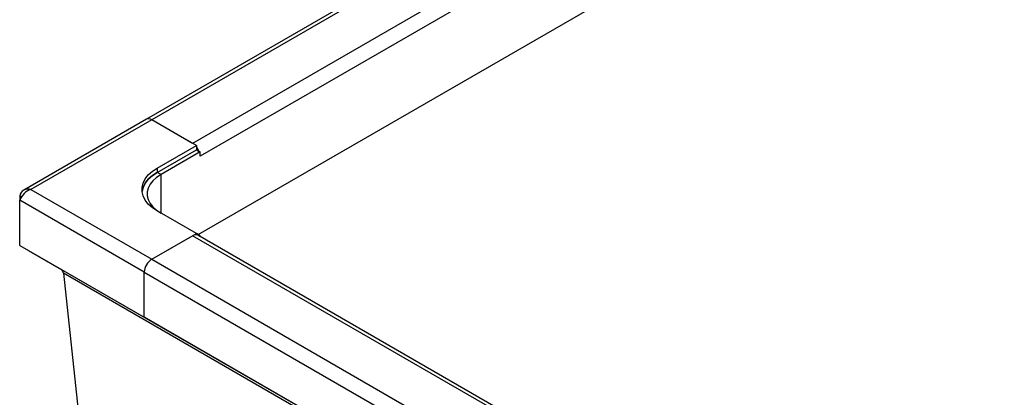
# Model space of a CAD drawing. Extents: x 24 to 2074, y 25 to 1460.
# Tile 9 of 11: x 1180 to 1555, y 1034 to 1178. Entities that reach past the tile are written whole.
import ezdxf

# ---------------------------------------------------------------- set-up
doc = ezdxf.new("R2010")
doc.units = 0
doc.header["$LTSCALE"] = 5
doc.layers.add('LAYER1', color=2, linetype='CONTINUOUS')

msp = doc.modelspace()

# ---------------------------------------------------------------- linework, layer by layer
at = {"layer": 'LAYER1', "color": 2, "linetype": 'CONTINUOUS'}
for p, q in [((1626.078, 1369.3), (1228.684, 1139.89)), ((1628.078, 1369.102), (1230.684, 1139.692)), ((1643.634, 1360.122), (1246.24, 1130.711)), ((1646.463, 1355.223), (1249.069, 1125.812)), ((1248.366, 1096.011), (1661.312, 1334.4)), ((1228.684, 1139.89), (1182.018, 1112.95)), ((1230.684, 1139.692), (1184.722, 1113.158)), ((1247.655, 1129.895), (1230.684, 1139.692)), ((1246.24, 1130.711), (1230.684, 1139.692)), ((1232.805, 1121.322), (1247.655, 1129.895)), ((1232.805, 1119.689), (1247.655, 1128.262)), ((1249.069, 1127.445), (1234.22, 1118.873)), ((1247.655, 1129.895), (1247.655, 1128.262)), ((1247.655, 1128.262), (1248.69, 1127.664)), ((1248.69, 1127.664), (1249.069, 1127.445)), ((1249.069, 1125.812), (1249.069, 1127.445)), ((1232.805, 1121.322), (1232.805, 1119.689)), ((1234.22, 1118.873), (1232.805, 1119.689)), ((1234.22, 1104.178), (1234.22, 1118.873)), ((1184.722, 1113.158), (1230.684, 1086.625)), ((1180.485, 1110.712), (1181.136, 1110.335)), ((1180.485, 1110.712), (1180.485, 1109.073)), ((1227.856, 1081.726), (1180.485, 1109.073)), ((1180.485, 1091.926), (1180.485, 1109.073)), ((1247.655, 1096.422), (1232.805, 1104.994)), ((1230.684, 1086.625), (1247.655, 1096.422)), ((1230.684, 1086.625), (1246.24, 1095.606)), ((1374.227, 1021.721), (1246.24, 1095.606)), ((1247.655, 1096.422), (1247.655, 1095.984)), ((1249.069, 1095.605), (1247.655, 1096.422)), ((1376.227, 1021.919), (1248.24, 1095.804)), ((1248.826, 1095.465), (1249.069, 1095.605)), ((1249.069, 1095.325), (1249.069, 1095.605)), ((1180.485, 1091.926), (1227.856, 1064.579)), ((1533.698, 888.019), (1184.006, 1089.892)), ((1184.006, 1089.892), (1196.295, 1082.796)), ((1230.684, 1086.625), (1358.67, 1012.74)), ((1543.138, 882.568), (1196.295, 1082.796)), ((1543.562, 881.308), (1197.113, 1081.309)), ((1197.113, 1081.309), (1209.471, 965.365)), ((1227.856, 1064.579), (1227.856, 1081.726)), ((1227.856, 1081.726), (1355.842, 1007.841)), ((1355.842, 990.694), (1227.856, 1064.579))]:
    msp.add_line(p, q, dxfattribs=at)
at = {"layer": 'LAYER1', "color": 2, "linetype": 'CONTINUOUS', "flags": 128}
for points in [[(1226.998, 1112.342), (1226.999, 1112.349), (1227.405, 1113.98), (1228.209, 1115.56), (1229.394, 1117.059), (1230.937, 1118.444), (1232.805, 1119.689)], [(1232.805, 1119.689), (1230.937, 1118.444), (1229.394, 1117.059), (1228.209, 1115.56), (1227.405, 1113.98), (1226.999, 1112.349), (1226.998, 1112.342)], [(1232.805, 1104.994), (1230.937, 1106.239), (1229.394, 1107.625), (1228.209, 1109.124), (1227.405, 1110.704), (1226.999, 1112.335), (1226.999, 1113.982), (1227.405, 1115.613), (1228.209, 1117.193), (1229.394, 1118.692), (1230.937, 1120.077), (1232.805, 1121.322)], [(1234.22, 1118.873), (1232.538, 1117.752), (1231.149, 1116.505), (1230.082, 1115.157), (1229.359, 1113.734), (1228.993, 1112.267), (1228.993, 1110.784), (1229.359, 1109.316), (1230.082, 1107.894), (1231.149, 1106.545), (1232.538, 1105.298), (1234.22, 1104.178)]]:
    msp.add_lwpolyline(points, dxfattribs=at)
at = {"layer": 'LAYER1', "color": 2, "linetype": 'CONTINUOUS'}
for centre, radius, start, end in [((1229.512, 1138.056), 2.012, 54.38242, 114.30712), ((1242.32, 1125.182), 6.836, 21.2895, 38.7105), ((1183.651, 1110.121), 3.22, 70.56263, 169.44276), ((1186.817, 1106.745), 6.747, 108.08935, 159.81565), ((1247.413, 1093.96), 2.021, 65.84324, 125.46722), ((1233.997, 1081.447), 6.147, 122.60548, 177.39452), ((1195.235, 1081.244), 1.88, 1.98098, 55.65101)]:
    msp.add_arc(centre, radius, start, end, dxfattribs=at)

doc.saveas('drawing.dxf')
